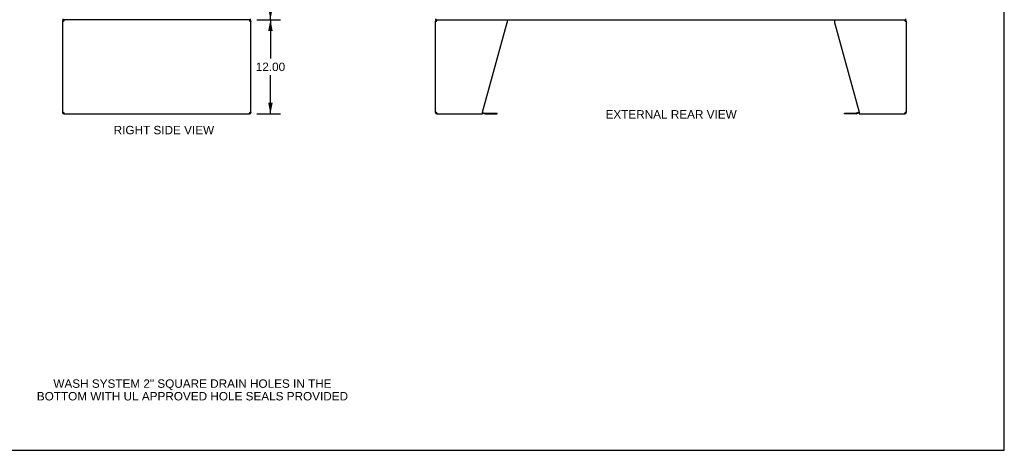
# Model space of a CAD drawing. Header units: inches. Extents: x 0 to 243, y 0 to 157.
# Tile 11 of 16: x 117 to 243, y 0 to 55. Entities that reach past the tile are written whole.
import ezdxf

# ---------------------------------------------------------------- set-up
doc = ezdxf.new("R2010")
doc.units = ezdxf.units.IN
doc.header["$LTSCALE"] = 13.357143
doc.header["$MEASUREMENT"] = 0
doc.layers.get('0').update_dxf_attribs({"linetype": 'CONTINUOUS'})
doc.layers.add('DIMENSIONS', color=7, linetype='CONTINUOUS')
doc.styles.get("Standard").update_dxf_attribs({"font": 'arial.ttf'})
doc.dimstyles.new('DIMSTYLE_1', dxfattribs={"dimtxt": 1.071429, "dimasz": 1.428571, "dimexe": 0.09, "dimexo": 0.07, "dimgap": 0.0375, "dimtad": 0, "dimtih": 1, "dimtoh": 1, "dimzin": 4, "dimdsep": 46, "dimtxsty": 'Standard', "dimblk": '_FILLED', "dimblk1": '_FILLED', "dimblk2": '_FILLED', "dimcen": 0.09, "dimazin": 1, "dimtfac": 1, "dimtdec": 3, "dimtofl": 0, "dimtmove": 0, "dimatfit": 3, "dimldrblk": '_FILLED', "dimfxl": 1, "dimtolj": 1, "dimtzin": 4, "dimarcsym": 0})

# ---------------------------------------------------------------- blocks, each defined once
blk = doc.blocks.new('_FILLED')
at = {"color": 0, "linetype": 'ByBlock'}
blk.add_solid([(0, 0), (-1, 0.2), (-1, -0.2)], dxfattribs=at)
blk = doc.blocks.new('*D17')
at = {"layer": 'DIMENSIONS', "color": 2, "linetype": 'Continuous'}
for p, q in [((147.75, 114.83), (150.6, 114.83)), ((149.32, 114.83), (149.32, 85.9)), ((149.32, 54.83), (149.32, 83.76)), ((147.75, 54.83), (150.6, 54.83))]:
    blk.add_line(p, q, dxfattribs=at)
at = {"layer": 'DIMENSIONS', "color": 2, "linetype": 'Continuous', "xscale": 1.4285714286, "yscale": 1.4285714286, "zscale": 1.4285714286}
for p, rotation in [((149.32, 114.83), 90), ((149.32, 54.83), 270)]:
    blk.add_blockref('_FILLED', p, dxfattribs=dict(at, rotation=rotation))
at = {"layer": 'DIMENSIONS', "color": 2, "linetype": 'Continuous', "insert": (149.32, 85.36), "char_height": 1.071, "width": 3.744, "attachment_point": 2, "line_spacing_factor": 0.9}
blk.add_mtext('60.00', dxfattribs=at)
blk = doc.blocks.new('*D18')
at = {"layer": 'DIMENSIONS', "color": 2, "linetype": 'Continuous'}
for p, q in [((147.59, 54.83), (150.6, 54.83)), ((149.32, 54.83), (149.32, 49.9)), ((149.32, 42.83), (149.32, 47.76)), ((147.59, 42.83), (150.6, 42.83))]:
    blk.add_line(p, q, dxfattribs=at)
at = {"layer": 'DIMENSIONS', "color": 2, "linetype": 'Continuous', "xscale": 1.4285714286, "yscale": 1.4285714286, "zscale": 1.4285714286}
for p, rotation in [((149.32, 54.83), 90), ((149.32, 42.83), 270)]:
    blk.add_blockref('_FILLED', p, dxfattribs=dict(at, rotation=rotation))
at = {"layer": 'DIMENSIONS', "color": 2, "linetype": 'Continuous', "insert": (149.32, 49.36), "char_height": 1.071, "width": 3.744, "attachment_point": 2, "line_spacing_factor": 0.9}
blk.add_mtext('12.00', dxfattribs=at)

msp = doc.modelspace()

# ---------------------------------------------------------------- linework, layer by layer
at = {"color": 7, "linetype": 'Continuous'}
for p, q in [((242.857, 0), (242.857, 157.143)), ((122.828, 54.66), (122.932, 54.66)), ((122.905, 54.826), (122.905, 54.93)), ((146.776, 54.826), (122.905, 54.826)), ((122.995, 54.826), (122.995, 54.722)), ((123.013, 54.722), (122.995, 54.722)), ((146.662, 54.722), (146.643, 54.722)), ((146.662, 54.826), (146.662, 54.722)), ((146.724, 54.66), (146.828, 54.66)), ((146.776, 54.826), (146.776, 54.93)), ((170.354, 54.66), (170.458, 54.66)), ((170.406, 54.826), (170.406, 54.93)), ((170.406, 54.826), (230.302, 54.826)), ((170.52, 54.826), (170.52, 54.722)), ((170.539, 54.722), (170.52, 54.722)), ((230.187, 54.722), (230.168, 54.722)), ((230.187, 54.826), (230.187, 54.722)), ((230.25, 54.66), (230.354, 54.66)), ((230.302, 54.826), (230.302, 54.93)), ((122.932, 42.993), (122.828, 42.993)), ((122.953, 42.946), (122.953, 43.019)), ((122.995, 42.93), (123.013, 42.93)), ((122.995, 42.826), (122.995, 42.93)), ((146.643, 42.93), (146.662, 42.93)), ((146.662, 42.826), (146.662, 42.93)), ((146.703, 42.946), (146.703, 43.019)), ((146.828, 42.993), (146.724, 42.993)), ((170.458, 42.993), (170.354, 42.993)), ((170.48, 42.945), (170.48, 43.018)), ((170.52, 42.93), (170.539, 42.93)), ((170.52, 42.826), (170.52, 42.93)), ((176.354, 42.926), (176.693, 42.835)), ((176.736, 42.829), (178.222, 42.829)), ((178.222, 42.829), (178.222, 42.933)), ((222.485, 42.829), (222.485, 42.933)), ((223.971, 42.829), (222.485, 42.829)), ((224.354, 42.926), (224.014, 42.835)), ((230.168, 42.93), (230.187, 42.93)), ((230.187, 42.826), (230.187, 42.93)), ((230.227, 42.945), (230.227, 43.018)), ((230.354, 42.993), (230.25, 42.993)), ((0, 0), (242.857, 0))]:
    msp.add_line(p, q, dxfattribs=at)
at = {"color": 3, "linetype": 'Continuous'}
for p, q in [((122.828, 54.66), (122.828, 42.993)), ((122.893, 54.591), (122.877, 54.578)), ((122.911, 54.605), (122.893, 54.591)), ((123.025, 54.758), (123.033, 54.778)), ((146.624, 54.778), (146.631, 54.758)), ((146.631, 54.758), (146.639, 54.736)), ((146.654, 54.686), (146.662, 54.66)), ((146.726, 54.619), (146.705, 54.633)), ((146.745, 54.605), (146.726, 54.619)), ((146.763, 54.591), (146.745, 54.605)), ((146.78, 54.578), (146.763, 54.591)), ((146.828, 42.993), (146.828, 54.66)), ((170.354, 42.993), (170.354, 54.66)), ((170.419, 54.591), (170.402, 54.578)), ((170.437, 54.605), (170.419, 54.591)), ((170.551, 54.758), (170.558, 54.778)), ((176.354, 43.075), (179.477, 54.486)), ((179.477, 54.826), (179.477, 54.486)), ((221.23, 54.826), (221.23, 54.486)), ((221.23, 54.486), (224.354, 43.075)), ((230.149, 54.778), (230.157, 54.758)), ((230.157, 54.758), (230.164, 54.736)), ((230.18, 54.686), (230.187, 54.66)), ((230.251, 54.619), (230.23, 54.633)), ((230.27, 54.605), (230.251, 54.619)), ((230.288, 54.591), (230.27, 54.605)), ((230.305, 54.578), (230.288, 54.591)), ((230.354, 54.66), (230.354, 42.993)), ((122.877, 43.075), (122.893, 43.062)), ((122.893, 43.062), (122.911, 43.048)), ((122.911, 43.048), (122.931, 43.034)), ((122.931, 43.034), (122.952, 43.02)), ((123.002, 42.967), (122.995, 42.993)), ((122.995, 42.826), (146.662, 42.826)), ((123.01, 42.942), (123.002, 42.967)), ((123.018, 42.917), (123.01, 42.942)), ((123.025, 42.895), (123.018, 42.917)), ((123.033, 42.875), (123.025, 42.895)), ((146.631, 42.895), (146.624, 42.875)), ((146.745, 43.048), (146.763, 43.062)), ((146.763, 43.062), (146.78, 43.075)), ((170.402, 43.075), (170.419, 43.062)), ((170.419, 43.062), (170.437, 43.048)), ((170.437, 43.048), (170.456, 43.034)), ((170.456, 43.034), (170.477, 43.02)), ((170.528, 42.967), (170.52, 42.993)), ((170.52, 42.826), (176.354, 42.826)), ((170.551, 42.895), (170.543, 42.917)), ((170.558, 42.875), (170.551, 42.895)), ((176.354, 42.826), (176.354, 43.075)), ((176.371, 43.029), (176.72, 42.935)), ((176.736, 42.933), (178.222, 42.933)), ((222.485, 42.933), (223.971, 42.933)), ((224.336, 43.029), (223.987, 42.935)), ((224.354, 43.075), (224.354, 42.826)), ((224.354, 42.826), (230.187, 42.826)), ((230.157, 42.895), (230.149, 42.875)), ((230.164, 42.917), (230.157, 42.895)), ((230.172, 42.942), (230.164, 42.917)), ((230.27, 43.048), (230.288, 43.062)), ((230.288, 43.062), (230.305, 43.075))]:
    msp.add_line(p, q, dxfattribs=at)
for points in [[(122.877, 54.578), (122.863, 54.591), (122.851, 54.605), (122.841, 54.619), (122.834, 54.633), (122.83, 54.646), (122.828, 54.66)], [(122.952, 54.633), (122.931, 54.619), (122.911, 54.605)], [(122.995, 54.66), (122.973, 54.646), (122.952, 54.633)], [(122.995, 54.66), (123.002, 54.686), (123.01, 54.711)], [(123.01, 54.711), (123.018, 54.736), (123.025, 54.758)], [(123.033, 54.778), (123.04, 54.795), (123.048, 54.808), (123.056, 54.818)], [(146.601, 54.818), (146.608, 54.808), (146.616, 54.795), (146.624, 54.778)], [(146.639, 54.736), (146.647, 54.711), (146.654, 54.686)], [(146.705, 54.633), (146.684, 54.646), (146.662, 54.66)], [(146.828, 54.66), (146.827, 54.646), (146.823, 54.633), (146.816, 54.619), (146.806, 54.605), (146.794, 54.591), (146.78, 54.578)], [(170.402, 54.578), (170.388, 54.591), (170.376, 54.605), (170.366, 54.619), (170.359, 54.633), (170.355, 54.646), (170.354, 54.66)], [(170.477, 54.633), (170.456, 54.619), (170.437, 54.605)], [(170.52, 54.66), (170.498, 54.646), (170.477, 54.633)], [(170.52, 54.66), (170.528, 54.686), (170.535, 54.711)], [(170.535, 54.711), (170.543, 54.736), (170.551, 54.758)], [(170.558, 54.778), (170.566, 54.795), (170.573, 54.808), (170.581, 54.818)], [(230.126, 54.818), (230.134, 54.808), (230.141, 54.795), (230.149, 54.778)], [(230.164, 54.736), (230.172, 54.711), (230.18, 54.686)], [(230.23, 54.633), (230.209, 54.646), (230.187, 54.66)], [(230.354, 54.66), (230.352, 54.646), (230.348, 54.633), (230.341, 54.619), (230.331, 54.605), (230.319, 54.591), (230.305, 54.578)], [(122.828, 42.993), (122.83, 43.007), (122.834, 43.02), (122.841, 43.034), (122.851, 43.048), (122.863, 43.062), (122.877, 43.075)], [(122.952, 43.02), (122.973, 43.007), (122.995, 42.993)], [(123.056, 42.835), (123.048, 42.845), (123.04, 42.858), (123.033, 42.875)], [(123.071, 42.826), (123.063, 42.829), (123.056, 42.835)], [(146.601, 42.835), (146.593, 42.829), (146.586, 42.826)], [(146.624, 42.875), (146.616, 42.858), (146.608, 42.845), (146.601, 42.835)], [(146.647, 42.942), (146.639, 42.917), (146.631, 42.895)], [(146.662, 42.993), (146.654, 42.967), (146.647, 42.942)], [(146.662, 42.993), (146.684, 43.007), (146.705, 43.02)], [(146.705, 43.02), (146.726, 43.034), (146.745, 43.048)], [(146.78, 43.075), (146.794, 43.062), (146.806, 43.048), (146.816, 43.034), (146.823, 43.02), (146.827, 43.007), (146.828, 42.993)], [(170.354, 42.993), (170.355, 43.007), (170.359, 43.02), (170.366, 43.034), (170.376, 43.048), (170.388, 43.062), (170.402, 43.075)], [(170.477, 43.02), (170.498, 43.007), (170.52, 42.993)], [(170.543, 42.917), (170.535, 42.942), (170.528, 42.967)], [(170.581, 42.835), (170.573, 42.845), (170.566, 42.858), (170.558, 42.875)], [(170.596, 42.826), (170.589, 42.829), (170.581, 42.835)], [(230.126, 42.835), (230.119, 42.829), (230.111, 42.826)], [(230.149, 42.875), (230.141, 42.858), (230.134, 42.845), (230.126, 42.835)], [(230.187, 42.993), (230.18, 42.967), (230.172, 42.942)], [(230.187, 42.993), (230.209, 43.007), (230.23, 43.02)], [(230.23, 43.02), (230.251, 43.034), (230.27, 43.048)], [(230.305, 43.075), (230.319, 43.062), (230.331, 43.048), (230.341, 43.034), (230.348, 43.02), (230.352, 43.007), (230.354, 42.993)]]:
    msp.add_lwpolyline(points, dxfattribs=at)
at = {"color": 7, "linetype": 'Continuous'}
for points in [[(122.936, 54.622), (122.934, 54.633), (122.933, 54.646), (122.932, 54.66)], [(146.724, 54.66), (146.724, 54.646), (146.722, 54.633), (146.72, 54.622)], [(170.462, 54.622), (170.46, 54.633), (170.458, 54.646), (170.458, 54.66)], [(230.25, 54.66), (230.249, 54.646), (230.248, 54.633), (230.246, 54.622)], [(122.932, 42.993), (122.933, 43.007), (122.934, 43.02), (122.936, 43.031)], [(146.72, 43.031), (146.722, 43.02), (146.724, 43.007), (146.724, 42.993)], [(170.458, 42.993), (170.458, 43.007), (170.46, 43.02), (170.462, 43.031)], [(230.246, 43.031), (230.248, 43.02), (230.249, 43.007), (230.25, 42.993)]]:
    msp.add_lwpolyline(points, dxfattribs=at)
at = {"color": 3, "linetype": 'Continuous'}
for centre, radius, start, end in [((122.995, 54.66), 0.167, 99, 180), ((146.662, 54.66), 0.167, 0, 72), ((170.52, 54.66), 0.167, 90, 180), ((230.187, 54.66), 0.167, 0, 72), ((122.995, 42.993), 0.167, 180, 270), ((146.662, 42.993), 0.167, 270, 360), ((170.52, 42.993), 0.167, 180, 270), ((176.328, 42.868), 0.167, 75, 81.03902), ((176.736, 42.996), 0.0625, 255, 270), ((223.971, 42.996), 0.0625, 270, 285), ((224.38, 42.868), 0.167, 98.96098, 105), ((230.187, 42.993), 0.167, 270, 360)]:
    msp.add_arc(centre, radius, start, end, dxfattribs=at)
at = {"color": 7, "linetype": 'Continuous'}
for centre, radius, start, end in [((122.995, 54.66), 0.0625, 90, 180), ((146.662, 54.66), 0.0625, 0, 90), ((170.52, 54.66), 0.0625, 90, 180), ((230.187, 54.66), 0.0625, 0, 90), ((122.995, 42.993), 0.0625, 180, 270), ((146.662, 42.993), 0.0625, 270, 360), ((170.52, 42.993), 0.0625, 180, 270), ((176.736, 42.996), 0.167, 255, 270), ((223.971, 42.996), 0.167, 270, 285), ((230.187, 42.993), 0.0625, 270, 360)]:
    msp.add_arc(centre, radius, start, end, dxfattribs=at)

# ---------------------------------------------------------------- texts
at = {"layer": 'DIMENSIONS', "color": 2, "linetype": 'Continuous', "char_height": 1.07143, "attachment_point": 2, "line_spacing_factor": 0.9}
for s, insert, width in [('EXTERNAL REAR VIEW', (200.391, 43.311), 16.68083), ('RIGHT SIDE VIEW', (135.744, 41.308), 12.77748), ('WASH SYSTEM 2" SQUARE DRAIN HOLES IN THE\\PBOTTOM WITH UL APPROVED HOLE SEALS PROVIDED', (139.381, 9.028), 39.59108)]:
    msp.add_mtext(s, dxfattribs=dict(at, insert=insert, width=width))

# ---------------------------------------------------------------- dimensions: what is measured, and where the dimension line sits
at = {"layer": 'DIMENSIONS', "color": 2, "linetype": 'Continuous'}
for base, p1, p2, picture, middle in [((149.316, 54.826), (147.676, 114.826), (147.676, 54.826), '*D17', (149.308, 84.82)), ((149.316, 42.826), (147.516, 54.826), (147.516, 42.826), '*D18', (149.362, 48.821))]:
    dim = msp.add_linear_dim(base=base, p1=p1, p2=p2, angle=270, dimstyle='DIMSTYLE_1', dxfattribs=at)
    dim.commit()
    dim.dimension.update_dxf_attribs({"geometry": picture, "text_midpoint": middle, "dimtype": 160})

doc.saveas('drawing.dxf')
